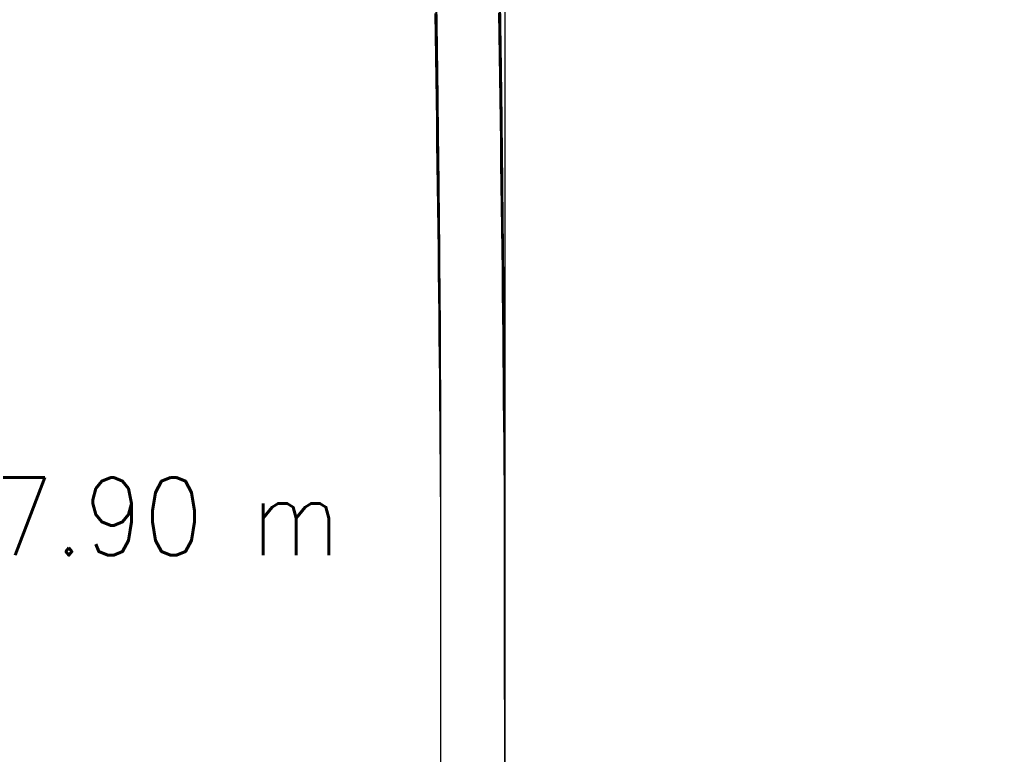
# Model space of a CAD drawing. Header units: metres. Extents: x 209848 to 209928, y 1182430 to 1182563.
# Tile 69 of 256: x 209847.79 to 209852.42, y 1182474.28 to 1182477.74. Entities that reach past the tile are written whole.
import ezdxf
from ezdxf.enums import TextEntityAlignment as Align

# ---------------------------------------------------------------- set-up
doc = ezdxf.new("R2010")
doc.units = ezdxf.units.M
doc.header["$MEASUREMENT"] = 0
doc.linetypes.add('DGN Style 2', pattern=[15.036391, 9.021834, -6.014556])
doc.layers.get('0').update_dxf_attribs({"color": 254})
doc.styles.add('TSText', font='simplex.shx')

# ---------------------------------------------------------------- blocks, each defined once
blk = doc.blocks.new('*U2')
at = {"color": 40, "linetype": 'Continuous'}
for p, q in [((-1.5935, -21.3608), (-1.5951, -21.2561)), ((-1.5921, -21.4655), (-1.5935, -21.3608)), ((-1.5907, -21.5702), (-1.5921, -21.4655)), ((-1.5893, -21.6749), (-1.5907, -21.5702)), ((-1.588, -21.7795), (-1.5893, -21.6749)), ((-1.5867, -21.884), (-1.588, -21.7795)), ((-1.5855, -21.9885), (-1.5867, -21.884)), ((-1.5844, -22.0929), (-1.5855, -21.9885)), ((-1.5833, -22.1973), (-1.5844, -22.0929)), ((-1.5822, -22.3016), (-1.5833, -22.1973)), ((-1.5812, -22.4058), (-1.5822, -22.3016)), ((-1.5802, -22.51), (-1.5812, -22.4058)), ((-1.5793, -22.6141), (-1.5802, -22.51)), ((-1.5784, -22.7179), (-1.5793, -22.6141)), ((-1.5776, -22.8215), (-1.5784, -22.7179)), ((-1.577, -22.9247), (-1.5776, -22.8215)), ((-1.5767, -23.028), (-1.577, -22.9247)), ((-1.5765, -23.1316), (-1.5767, -23.028)), ((-1.5764, -23.2353), (-1.5765, -23.1316)), ((-1.5763, -23.3388), (-1.5764, -23.2353)), ((-1.5761, -23.4423), (-1.5763, -23.3388)), ((-1.576, -23.5456), (-1.5761, -23.4423)), ((-1.5759, -23.649), (-1.576, -23.5456)), ((-1.5758, -23.7521), (-1.5759, -23.649)), ((-1.5757, -23.8553), (-1.5758, -23.7521)), ((-1.5757, -23.9583), (-1.5757, -23.8553)), ((-1.5756, -24.0613), (-1.5757, -23.9583)), ((-1.5755, -24.1641), (-1.5756, -24.0613)), ((-1.5755, -24.2669), (-1.5755, -24.1641)), ((-1.5754, -24.3696), (-1.5755, -24.2669)), ((-1.5754, -24.4722), (-1.5754, -24.3696)), ((-1.5753, -24.5747), (-1.5754, -24.4722)), ((-1.5753, -24.6772), (-1.5753, -24.5747)), ((-1.5752, -24.7796), (-1.5753, -24.6772)), ((-1.5752, -24.8819), (-1.5752, -24.7796))]:
    blk.add_line(p, q, dxfattribs=at)
at = {"color": 3, "linetype": 'Continuous'}
for p, q in [((-1.2936, -21.3566), (-1.2951, -21.2518)), ((-1.2921, -21.4615), (-1.2936, -21.3566)), ((-1.2907, -21.5663), (-1.2921, -21.4615)), ((-1.2893, -21.6711), (-1.2907, -21.5663)), ((-1.288, -21.7758), (-1.2893, -21.6711)), ((-1.2868, -21.8805), (-1.288, -21.7758)), ((-1.2855, -21.9852), (-1.2868, -21.8805)), ((-1.2844, -22.0897), (-1.2855, -21.9852)), ((-1.2833, -22.1942), (-1.2844, -22.0897)), ((-1.2822, -22.2986), (-1.2833, -22.1942)), ((-1.2812, -22.403), (-1.2822, -22.2986)), ((-1.2802, -22.5073), (-1.2812, -22.403)), ((-1.2793, -22.6115), (-1.2802, -22.5073)), ((-1.2784, -22.7157), (-1.2793, -22.6115)), ((-1.2776, -22.8197), (-1.2784, -22.7157)), ((-1.277, -22.9236), (-1.2776, -22.8197)), ((-1.2767, -23.0275), (-1.277, -22.9236)), ((-1.2765, -23.1312), (-1.2767, -23.0275)), ((-1.2764, -23.2349), (-1.2765, -23.1312)), ((-1.2763, -23.3385), (-1.2764, -23.2349)), ((-1.2761, -23.442), (-1.2763, -23.3385)), ((-1.276, -23.5453), (-1.2761, -23.442)), ((-1.2759, -23.6487), (-1.276, -23.5453)), ((-1.2758, -23.7519), (-1.2759, -23.6487)), ((-1.2757, -23.855), (-1.2758, -23.7519)), ((-1.2757, -23.9581), (-1.2757, -23.855)), ((-1.2756, -24.0611), (-1.2757, -23.9581)), ((-1.2755, -24.1639), (-1.2756, -24.0611)), ((-1.2755, -24.2667), (-1.2755, -24.1639)), ((-1.2754, -24.3694), (-1.2755, -24.2667)), ((-1.2754, -24.4721), (-1.2754, -24.3694)), ((-1.2753, -24.5746), (-1.2754, -24.4721)), ((-1.2753, -24.6771), (-1.2753, -24.5746)), ((-1.2752, -24.7795), (-1.2753, -24.6771)), ((-1.2752, -24.8818), (-1.2752, -24.7795))]:
    blk.add_line(p, q, dxfattribs=at)
blk = doc.blocks.new('*U3')
at = {"color": 40, "linetype": 'Continuous'}
for p, q in [((-1.5936, -21.3572), (-1.5951, -21.2531)), ((-1.5921, -21.4612), (-1.5936, -21.3572)), ((-1.5907, -21.5652), (-1.5921, -21.4612)), ((-1.5894, -21.6692), (-1.5907, -21.5652)), ((-1.5881, -21.7732), (-1.5894, -21.6692)), ((-1.5868, -21.8771), (-1.5881, -21.7732)), ((-1.5856, -21.9811), (-1.5868, -21.8771)), ((-1.5844, -22.085), (-1.5856, -21.9811)), ((-1.5833, -22.1889), (-1.5844, -22.085)), ((-1.5823, -22.2929), (-1.5833, -22.1889)), ((-1.5812, -22.3967), (-1.5823, -22.2929)), ((-1.5803, -22.5006), (-1.5812, -22.3967)), ((-1.5794, -22.6045), (-1.5803, -22.5006)), ((-1.5785, -22.7082), (-1.5794, -22.6045)), ((-1.5777, -22.8116), (-1.5785, -22.7082)), ((-1.577, -22.9148), (-1.5777, -22.8116)), ((-1.5767, -23.0181), (-1.577, -22.9148)), ((-1.5765, -23.1218), (-1.5767, -23.0181)), ((-1.5764, -23.2256), (-1.5765, -23.1218)), ((-1.5763, -23.3294), (-1.5764, -23.2256)), ((-1.5761, -23.4331), (-1.5763, -23.3294)), ((-1.576, -23.5369), (-1.5761, -23.4331)), ((-1.5759, -23.6406), (-1.576, -23.5369)), ((-1.5758, -23.7443), (-1.5759, -23.6406)), ((-1.5758, -23.848), (-1.5758, -23.7443)), ((-1.5757, -23.9517), (-1.5758, -23.848)), ((-1.5756, -24.0554), (-1.5757, -23.9517)), ((-1.5755, -24.159), (-1.5756, -24.0554)), ((-1.5755, -24.2627), (-1.5755, -24.159)), ((-1.5754, -24.3663), (-1.5755, -24.2627)), ((-1.5754, -24.4699), (-1.5754, -24.3663)), ((-1.5753, -24.5735), (-1.5754, -24.4699)), ((-1.5753, -24.6771), (-1.5753, -24.5735)), ((-1.5752, -24.7807), (-1.5753, -24.6771))]:
    blk.add_line(p, q, dxfattribs=at)
at = {"color": 3, "linetype": 'Continuous'}
for p, q in [((-1.2936, -21.353), (-1.2951, -21.2488)), ((-1.2922, -21.4571), (-1.2936, -21.353)), ((-1.2908, -21.5613), (-1.2922, -21.4571)), ((-1.2894, -21.6654), (-1.2908, -21.5613)), ((-1.2881, -21.7695), (-1.2894, -21.6654)), ((-1.2868, -21.8737), (-1.2881, -21.7695)), ((-1.2856, -21.9777), (-1.2868, -21.8737)), ((-1.2845, -22.0818), (-1.2856, -21.9777)), ((-1.2833, -22.1859), (-1.2845, -22.0818)), ((-1.2823, -22.2899), (-1.2833, -22.1859)), ((-1.2813, -22.3939), (-1.2823, -22.2899)), ((-1.2803, -22.4979), (-1.2813, -22.3939)), ((-1.2794, -22.6019), (-1.2803, -22.4979)), ((-1.2785, -22.7059), (-1.2794, -22.6019)), ((-1.2777, -22.8098), (-1.2785, -22.7059)), ((-1.2771, -22.9137), (-1.2777, -22.8098)), ((-1.2767, -23.0176), (-1.2771, -22.9137)), ((-1.2765, -23.1214), (-1.2767, -23.0176)), ((-1.2764, -23.2253), (-1.2765, -23.1214)), ((-1.2763, -23.329), (-1.2764, -23.2253)), ((-1.2761, -23.4328), (-1.2763, -23.329)), ((-1.276, -23.5366), (-1.2761, -23.4328)), ((-1.2759, -23.6403), (-1.276, -23.5366)), ((-1.2758, -23.7441), (-1.2759, -23.6403)), ((-1.2758, -23.8478), (-1.2758, -23.7441)), ((-1.2757, -23.9515), (-1.2758, -23.8478)), ((-1.2756, -24.0552), (-1.2757, -23.9515)), ((-1.2755, -24.1588), (-1.2756, -24.0552)), ((-1.2755, -24.2625), (-1.2755, -24.1588)), ((-1.2754, -24.3661), (-1.2755, -24.2625)), ((-1.2754, -24.4698), (-1.2754, -24.3661)), ((-1.2753, -24.5734), (-1.2754, -24.4698)), ((-1.2753, -24.677), (-1.2753, -24.5734)), ((-1.2752, -24.7806), (-1.2753, -24.677)), ((-1.2752, -24.8843), (-1.2752, -24.7806))]:
    blk.add_line(p, q, dxfattribs=at)
blk = doc.blocks.new('*U4')
at = {"color": 40, "linetype": 'Continuous'}
for p, q in [((-1.5937, -21.347), (-1.5952, -21.2431)), ((-1.5923, -21.4506), (-1.5937, -21.347)), ((-1.5909, -21.5544), (-1.5923, -21.4506)), ((-1.5895, -21.658), (-1.5909, -21.5544)), ((-1.5882, -21.7617), (-1.5895, -21.658)), ((-1.587, -21.8652), (-1.5882, -21.7617)), ((-1.5858, -21.9689), (-1.587, -21.8652)), ((-1.5846, -22.0723), (-1.5858, -21.9689)), ((-1.5835, -22.1761), (-1.5846, -22.0723)), ((-1.5824, -22.2794), (-1.5835, -22.1761)), ((-1.5814, -22.3831), (-1.5824, -22.2794)), ((-1.5804, -22.4865), (-1.5814, -22.3831)), ((-1.5795, -22.5902), (-1.5804, -22.4865)), ((-1.5786, -22.6935), (-1.5795, -22.5902)), ((-1.5778, -22.797), (-1.5786, -22.6935)), ((-1.5771, -22.8997), (-1.5778, -22.797)), ((-1.5767, -23.0029), (-1.5771, -22.8997)), ((-1.5765, -23.1062), (-1.5767, -23.0029)), ((-1.5764, -23.21), (-1.5765, -23.1062)), ((-1.5763, -23.3135), (-1.5764, -23.21)), ((-1.5762, -23.4174), (-1.5763, -23.3135)), ((-1.5761, -23.521), (-1.5762, -23.4174)), ((-1.5759, -23.625), (-1.5761, -23.521)), ((-1.5759, -23.7287), (-1.5759, -23.625)), ((-1.5758, -23.8328), (-1.5759, -23.7287)), ((-1.5757, -23.9366), (-1.5758, -23.8328)), ((-1.5756, -24.0408), (-1.5757, -23.9366)), ((-1.5755, -24.1447), (-1.5756, -24.0408)), ((-1.5755, -24.249), (-1.5755, -24.1447)), ((-1.5754, -24.353), (-1.5755, -24.249)), ((-1.5754, -24.4574), (-1.5754, -24.353)), ((-1.5753, -24.5616), (-1.5754, -24.4574)), ((-1.5753, -24.6661), (-1.5753, -24.5616)), ((-1.5752, -24.7704), (-1.5753, -24.6661)), ((-1.5752, -24.875), (-1.5752, -24.7704))]:
    blk.add_line(p, q, dxfattribs=at)
at = {"color": 3, "linetype": 'Continuous'}
for p, q in [((-1.2938, -21.3428), (-1.2953, -21.2388)), ((-1.2923, -21.4466), (-1.2938, -21.3428)), ((-1.2909, -21.5505), (-1.2923, -21.4466)), ((-1.2896, -21.6542), (-1.2909, -21.5505)), ((-1.2882, -21.7581), (-1.2896, -21.6542)), ((-1.287, -21.8617), (-1.2882, -21.7581)), ((-1.2858, -21.9656), (-1.287, -21.8617)), ((-1.2846, -22.0691), (-1.2858, -21.9656)), ((-1.2835, -22.173), (-1.2846, -22.0691)), ((-1.2824, -22.2765), (-1.2835, -22.173)), ((-1.2814, -22.3803), (-1.2824, -22.2765)), ((-1.2804, -22.4838), (-1.2814, -22.3803)), ((-1.2795, -22.5877), (-1.2804, -22.4838)), ((-1.2786, -22.6912), (-1.2795, -22.5877)), ((-1.2778, -22.7951), (-1.2786, -22.6912)), ((-1.2771, -22.8985), (-1.2778, -22.7951)), ((-1.2767, -23.0024), (-1.2771, -22.8985)), ((-1.2765, -23.1058), (-1.2767, -23.0024)), ((-1.2764, -23.2097), (-1.2765, -23.1058)), ((-1.2763, -23.3132), (-1.2764, -23.2097)), ((-1.2762, -23.4171), (-1.2763, -23.3132)), ((-1.2761, -23.5207), (-1.2762, -23.4171)), ((-1.2759, -23.6247), (-1.2761, -23.5207)), ((-1.2759, -23.7284), (-1.2759, -23.6247)), ((-1.2758, -23.8325), (-1.2759, -23.7284)), ((-1.2757, -23.9364), (-1.2758, -23.8325)), ((-1.2756, -24.0406), (-1.2757, -23.9364)), ((-1.2755, -24.1445), (-1.2756, -24.0406)), ((-1.2755, -24.2488), (-1.2755, -24.1445)), ((-1.2754, -24.3529), (-1.2755, -24.2488)), ((-1.2754, -24.4573), (-1.2754, -24.3529)), ((-1.2753, -24.5615), (-1.2754, -24.4573)), ((-1.2753, -24.666), (-1.2753, -24.5615)), ((-1.2752, -24.7703), (-1.2753, -24.666)), ((-1.2752, -24.8749), (-1.2752, -24.7703))]:
    blk.add_line(p, q, dxfattribs=at)
blk = doc.blocks.new('*U5')
at = {"color": 40, "linetype": 'Continuous'}
for p, q in [((-1.5934, -21.368), (-1.5949, -21.2634)), ((-1.592, -21.4726), (-1.5934, -21.368)), ((-1.5906, -21.5772), (-1.592, -21.4726)), ((-1.5892, -21.6818), (-1.5906, -21.5772)), ((-1.5879, -21.7865), (-1.5892, -21.6818)), ((-1.5867, -21.8912), (-1.5879, -21.7865)), ((-1.5854, -21.9959), (-1.5867, -21.8912)), ((-1.5843, -22.1007), (-1.5854, -21.9959)), ((-1.5832, -22.2055), (-1.5843, -22.1007)), ((-1.5821, -22.3103), (-1.5832, -22.2055)), ((-1.5811, -22.4151), (-1.5821, -22.3103)), ((-1.5801, -22.52), (-1.5811, -22.4151)), ((-1.5792, -22.6249), (-1.5801, -22.52)), ((-1.5783, -22.7297), (-1.5792, -22.6249)), ((-1.5775, -22.8342), (-1.5783, -22.7297)), ((-1.577, -22.9385), (-1.5775, -22.8342)), ((-1.5767, -23.0431), (-1.577, -22.9385)), ((-1.5765, -23.148), (-1.5767, -23.0431)), ((-1.5764, -23.2531), (-1.5765, -23.148)), ((-1.5762, -23.3581), (-1.5764, -23.2531)), ((-1.5761, -23.4632), (-1.5762, -23.3581)), ((-1.576, -23.5683), (-1.5761, -23.4632)), ((-1.5759, -23.6734), (-1.576, -23.5683)), ((-1.5758, -23.7785), (-1.5759, -23.6734)), ((-1.5757, -23.8837), (-1.5758, -23.7785)), ((-1.5756, -23.9888), (-1.5757, -23.8837)), ((-1.5756, -24.094), (-1.5756, -23.9888)), ((-1.5755, -24.1992), (-1.5756, -24.094)), ((-1.5754, -24.3044), (-1.5755, -24.1992)), ((-1.5754, -24.4096), (-1.5754, -24.3044)), ((-1.5753, -24.5148), (-1.5754, -24.4096)), ((-1.5753, -24.6199), (-1.5753, -24.5148)), ((-1.5753, -24.7251), (-1.5753, -24.6199)), ((-1.5752, -24.8303), (-1.5753, -24.7251))]:
    blk.add_line(p, q, dxfattribs=at)
at = {"color": 3, "linetype": 'Continuous'}
for p, q in [((-1.2935, -21.3638), (-1.295, -21.2591)), ((-1.292, -21.4685), (-1.2935, -21.3638)), ((-1.2906, -21.5733), (-1.292, -21.4685)), ((-1.2892, -21.6781), (-1.2906, -21.5733)), ((-1.2879, -21.7829), (-1.2892, -21.6781)), ((-1.2867, -21.8877), (-1.2879, -21.7829)), ((-1.2855, -21.9926), (-1.2867, -21.8877)), ((-1.2843, -22.0975), (-1.2855, -21.9926)), ((-1.2832, -22.2024), (-1.2843, -22.0975)), ((-1.2821, -22.3074), (-1.2832, -22.2024)), ((-1.2811, -22.4124), (-1.2821, -22.3074)), ((-1.2801, -22.5174), (-1.2811, -22.4124)), ((-1.2792, -22.6224), (-1.2801, -22.5174)), ((-1.2783, -22.7275), (-1.2792, -22.6224)), ((-1.2775, -22.8326), (-1.2783, -22.7275)), ((-1.277, -22.9376), (-1.2775, -22.8326)), ((-1.2767, -23.0426), (-1.277, -22.9376)), ((-1.2765, -23.1477), (-1.2767, -23.0426)), ((-1.2764, -23.2527), (-1.2765, -23.1477)), ((-1.2762, -23.3578), (-1.2764, -23.2527)), ((-1.2761, -23.4629), (-1.2762, -23.3578)), ((-1.276, -23.568), (-1.2761, -23.4629)), ((-1.2759, -23.6731), (-1.276, -23.568)), ((-1.2758, -23.7783), (-1.2759, -23.6731)), ((-1.2757, -23.8834), (-1.2758, -23.7783)), ((-1.2756, -23.9886), (-1.2757, -23.8834)), ((-1.2756, -24.0938), (-1.2756, -23.9886)), ((-1.2755, -24.199), (-1.2756, -24.0938)), ((-1.2754, -24.3042), (-1.2755, -24.199)), ((-1.2754, -24.4094), (-1.2754, -24.3042)), ((-1.2753, -24.5146), (-1.2754, -24.4094)), ((-1.2753, -24.6198), (-1.2753, -24.5146)), ((-1.2753, -24.725), (-1.2753, -24.6198)), ((-1.2752, -24.8302), (-1.2753, -24.725))]:
    blk.add_line(p, q, dxfattribs=at)
blk = doc.blocks.new('*U6')
at = {"color": 40, "linetype": 'Continuous'}
for p, q in [((-1.5942, -21.3227), (-1.5957, -21.2215)), ((-1.5927, -21.4239), (-1.5942, -21.3227)), ((-1.5913, -21.525), (-1.5927, -21.4239)), ((-1.59, -21.6262), (-1.5913, -21.525)), ((-1.5887, -21.7273), (-1.59, -21.6262)), ((-1.5874, -21.8285), (-1.5887, -21.7273)), ((-1.5862, -21.9297), (-1.5874, -21.8285)), ((-1.585, -22.0309), (-1.5862, -21.9297)), ((-1.5839, -22.132), (-1.585, -22.0309)), ((-1.5829, -22.2332), (-1.5839, -22.132)), ((-1.5819, -22.3344), (-1.5829, -22.2332)), ((-1.5809, -22.4356), (-1.5819, -22.3344)), ((-1.58, -22.5368), (-1.5809, -22.4356)), ((-1.5791, -22.638), (-1.58, -22.5368)), ((-1.5782, -22.7391), (-1.5791, -22.638)), ((-1.5775, -22.8398), (-1.5782, -22.7391)), ((-1.577, -22.9404), (-1.5775, -22.8398)), ((-1.5767, -23.0414), (-1.577, -22.9404)), ((-1.5765, -23.1427), (-1.5767, -23.0414)), ((-1.5764, -23.244), (-1.5765, -23.1427)), ((-1.5762, -23.3454), (-1.5764, -23.244)), ((-1.5761, -23.4467), (-1.5762, -23.3454)), ((-1.576, -23.5481), (-1.5761, -23.4467)), ((-1.5759, -23.6495), (-1.576, -23.5481)), ((-1.5758, -23.7509), (-1.5759, -23.6495)), ((-1.5757, -23.8523), (-1.5758, -23.7509)), ((-1.5757, -23.9537), (-1.5757, -23.8523)), ((-1.5756, -24.0551), (-1.5757, -23.9537)), ((-1.5755, -24.1565), (-1.5756, -24.0551)), ((-1.5755, -24.258), (-1.5755, -24.1565)), ((-1.5754, -24.3594), (-1.5755, -24.258)), ((-1.5754, -24.4608), (-1.5754, -24.3594)), ((-1.5753, -24.5623), (-1.5754, -24.4608)), ((-1.5753, -24.6638), (-1.5753, -24.5623)), ((-1.5752, -24.7652), (-1.5753, -24.6638)), ((-1.5752, -24.8667), (-1.5752, -24.7652))]:
    blk.add_line(p, q, dxfattribs=at)
at = {"color": 3, "linetype": 'Continuous'}
for p, q in [((-1.2927, -21.4197), (-1.2942, -21.3184)), ((-1.2913, -21.521), (-1.2927, -21.4197)), ((-1.29, -21.6223), (-1.2913, -21.521)), ((-1.2887, -21.7236), (-1.29, -21.6223)), ((-1.2874, -21.8249), (-1.2887, -21.7236)), ((-1.2862, -21.9263), (-1.2874, -21.8249)), ((-1.2851, -22.0276), (-1.2862, -21.9263)), ((-1.284, -22.1289), (-1.2851, -22.0276)), ((-1.2829, -22.2302), (-1.284, -22.1289)), ((-1.2819, -22.3315), (-1.2829, -22.2302)), ((-1.2809, -22.4329), (-1.2819, -22.3315)), ((-1.28, -22.5342), (-1.2809, -22.4329)), ((-1.2791, -22.6355), (-1.28, -22.5342)), ((-1.2782, -22.7369), (-1.2791, -22.6355)), ((-1.2775, -22.8382), (-1.2782, -22.7369)), ((-1.277, -22.9396), (-1.2775, -22.8382)), ((-1.2767, -23.0409), (-1.277, -22.9396)), ((-1.2765, -23.1423), (-1.2767, -23.0409)), ((-1.2764, -23.2437), (-1.2765, -23.1423)), ((-1.2762, -23.345), (-1.2764, -23.2437)), ((-1.2761, -23.4464), (-1.2762, -23.345)), ((-1.276, -23.5478), (-1.2761, -23.4464)), ((-1.2759, -23.6492), (-1.276, -23.5478)), ((-1.2758, -23.7506), (-1.2759, -23.6492)), ((-1.2757, -23.852), (-1.2758, -23.7506)), ((-1.2757, -23.9535), (-1.2757, -23.852)), ((-1.2756, -24.0549), (-1.2757, -23.9535)), ((-1.2755, -24.1563), (-1.2756, -24.0549)), ((-1.2755, -24.2578), (-1.2755, -24.1563)), ((-1.2754, -24.3592), (-1.2755, -24.2578)), ((-1.2754, -24.4607), (-1.2754, -24.3592)), ((-1.2753, -24.5622), (-1.2754, -24.4607)), ((-1.2753, -24.6637), (-1.2753, -24.5622)), ((-1.2752, -24.7651), (-1.2753, -24.6637)), ((-1.2752, -24.8666), (-1.2752, -24.7651))]:
    blk.add_line(p, q, dxfattribs=at)
blk = doc.blocks.new('*U7')
at = {"color": 40, "linetype": 'Continuous'}
for p, q in [((-1.5938, -21.4114), (-1.5954, -21.3077)), ((-1.5922, -21.5152), (-1.5938, -21.4114)), ((-1.5907, -21.619), (-1.5922, -21.5152)), ((-1.5893, -21.7227), (-1.5907, -21.619)), ((-1.5879, -21.8264), (-1.5893, -21.7227)), ((-1.5866, -21.9301), (-1.5879, -21.8264)), ((-1.5853, -22.0338), (-1.5866, -21.9301)), ((-1.5841, -22.1374), (-1.5853, -22.0338)), ((-1.583, -22.241), (-1.5841, -22.1374)), ((-1.5819, -22.3446), (-1.583, -22.241)), ((-1.5809, -22.4482), (-1.5819, -22.3446)), ((-1.5799, -22.5517), (-1.5809, -22.4482)), ((-1.579, -22.6552), (-1.5799, -22.5517)), ((-1.5781, -22.7585), (-1.579, -22.6552)), ((-1.5773, -22.8613), (-1.5781, -22.7585)), ((-1.5768, -22.964), (-1.5773, -22.8613)), ((-1.5766, -23.0673), (-1.5768, -22.964)), ((-1.5765, -23.1706), (-1.5766, -23.0673)), ((-1.5763, -23.274), (-1.5765, -23.1706)), ((-1.5762, -23.3773), (-1.5763, -23.274)), ((-1.5761, -23.4806), (-1.5762, -23.3773)), ((-1.576, -23.5839), (-1.5761, -23.4806)), ((-1.5759, -23.6871), (-1.576, -23.5839)), ((-1.5758, -23.7902), (-1.5759, -23.6871)), ((-1.5757, -23.8933), (-1.5758, -23.7902)), ((-1.5756, -23.9964), (-1.5757, -23.8933)), ((-1.5756, -24.0995), (-1.5756, -23.9964)), ((-1.5755, -24.2025), (-1.5756, -24.0995)), ((-1.5754, -24.3055), (-1.5755, -24.2025)), ((-1.5754, -24.4084), (-1.5754, -24.3055)), ((-1.5753, -24.5114), (-1.5754, -24.4084)), ((-1.5753, -24.6143), (-1.5753, -24.5114)), ((-1.5753, -24.7171), (-1.5753, -24.6143)), ((-1.5752, -24.82), (-1.5753, -24.7171))]:
    blk.add_line(p, q, dxfattribs=at)
at = {"color": 3, "linetype": 'Continuous'}
for p, q in [((-1.2938, -21.4069), (-1.2954, -21.3029)), ((-1.2922, -21.5109), (-1.2938, -21.4069)), ((-1.2907, -21.6148), (-1.2922, -21.5109)), ((-1.2893, -21.7187), (-1.2907, -21.6148)), ((-1.2879, -21.8226), (-1.2893, -21.7187)), ((-1.2866, -21.9265), (-1.2879, -21.8226)), ((-1.2853, -22.0303), (-1.2866, -21.9265)), ((-1.2841, -22.1341), (-1.2853, -22.0303)), ((-1.283, -22.2379), (-1.2841, -22.1341)), ((-1.2819, -22.3416), (-1.283, -22.2379)), ((-1.2809, -22.4453), (-1.2819, -22.3416)), ((-1.2799, -22.549), (-1.2809, -22.4453)), ((-1.279, -22.6527), (-1.2799, -22.549)), ((-1.2781, -22.7563), (-1.279, -22.6527)), ((-1.2773, -22.8599), (-1.2781, -22.7563)), ((-1.2768, -22.9634), (-1.2773, -22.8599)), ((-1.2766, -23.0668), (-1.2768, -22.9634)), ((-1.2765, -23.1703), (-1.2766, -23.0668)), ((-1.2763, -23.2737), (-1.2765, -23.1703)), ((-1.2762, -23.377), (-1.2763, -23.2737)), ((-1.2761, -23.4803), (-1.2762, -23.377)), ((-1.276, -23.5836), (-1.2761, -23.4803)), ((-1.2759, -23.6868), (-1.276, -23.5836)), ((-1.2758, -23.79), (-1.2759, -23.6868)), ((-1.2757, -23.8931), (-1.2758, -23.79)), ((-1.2756, -23.9962), (-1.2757, -23.8931)), ((-1.2756, -24.0993), (-1.2756, -23.9962)), ((-1.2755, -24.2023), (-1.2756, -24.0993)), ((-1.2754, -24.3053), (-1.2755, -24.2023)), ((-1.2754, -24.4083), (-1.2754, -24.3053)), ((-1.2753, -24.5112), (-1.2754, -24.4083)), ((-1.2753, -24.6141), (-1.2753, -24.5112)), ((-1.2753, -24.717), (-1.2753, -24.6141)), ((-1.2752, -24.8199), (-1.2753, -24.717))]:
    blk.add_line(p, q, dxfattribs=at)
blk = doc.blocks.new('*U8')
at = {"color": 40, "linetype": 'Continuous'}
for p, q in [((-1.5968, -21.3654), (-1.5985, -21.2667)), ((-1.5952, -21.4641), (-1.5968, -21.3654)), ((-1.5936, -21.5625), (-1.5952, -21.4641)), ((-1.5921, -21.6609), (-1.5936, -21.5625)), ((-1.5906, -21.7592), (-1.5921, -21.6609)), ((-1.5892, -21.8574), (-1.5906, -21.7592)), ((-1.5878, -21.9555), (-1.5892, -21.8574)), ((-1.5865, -22.0536), (-1.5878, -21.9555)), ((-1.5853, -22.1516), (-1.5865, -22.0536)), ((-1.5841, -22.2496), (-1.5853, -22.1516)), ((-1.583, -22.3475), (-1.5841, -22.2496)), ((-1.5819, -22.4455), (-1.583, -22.3475)), ((-1.5808, -22.5435), (-1.5819, -22.4455)), ((-1.5799, -22.6416), (-1.5808, -22.5435)), ((-1.5789, -22.7397), (-1.5799, -22.6416)), ((-1.5781, -22.8377), (-1.5789, -22.7397)), ((-1.5773, -22.9354), (-1.5781, -22.8377)), ((-1.5768, -23.0331), (-1.5773, -22.9354)), ((-1.5765, -23.1314), (-1.5768, -23.0331)), ((-1.5764, -23.23), (-1.5765, -23.1314)), ((-1.5763, -23.3289), (-1.5764, -23.23)), ((-1.5762, -23.4279), (-1.5763, -23.3289)), ((-1.576, -23.5271), (-1.5762, -23.4279)), ((-1.5759, -23.6263), (-1.576, -23.5271)), ((-1.5759, -23.7258), (-1.5759, -23.6263)), ((-1.5758, -23.8254), (-1.5759, -23.7258)), ((-1.5757, -23.9252), (-1.5758, -23.8254)), ((-1.5756, -24.0251), (-1.5757, -23.9252)), ((-1.5756, -24.1253), (-1.5756, -24.0251)), ((-1.5755, -24.2256), (-1.5756, -24.1253)), ((-1.5754, -24.3261), (-1.5755, -24.2256)), ((-1.5754, -24.4266), (-1.5754, -24.3261)), ((-1.5753, -24.5275), (-1.5754, -24.4266)), ((-1.5753, -24.6284), (-1.5753, -24.5275)), ((-1.5752, -24.7296), (-1.5753, -24.6284)), ((-1.5752, -24.8308), (-1.5752, -24.7296))]:
    blk.add_line(p, q, dxfattribs=at)
at = {"color": 3, "linetype": 'Continuous'}
for p, q in [((-1.2969, -21.3604), (-1.2986, -21.2615)), ((-1.2952, -21.4593), (-1.2969, -21.3604)), ((-1.2937, -21.5579), (-1.2952, -21.4593)), ((-1.2921, -21.6565), (-1.2937, -21.5579)), ((-1.2907, -21.7548), (-1.2921, -21.6565)), ((-1.2892, -21.8532), (-1.2907, -21.7548)), ((-1.2879, -21.9515), (-1.2892, -21.8532)), ((-1.2866, -22.0497), (-1.2879, -21.9515)), ((-1.2853, -22.1479), (-1.2866, -22.0497)), ((-1.2841, -22.2461), (-1.2853, -22.1479)), ((-1.283, -22.3442), (-1.2841, -22.2461)), ((-1.2819, -22.4424), (-1.283, -22.3442)), ((-1.2809, -22.5405), (-1.2819, -22.4424)), ((-1.2799, -22.6387), (-1.2809, -22.5405)), ((-1.2789, -22.737), (-1.2799, -22.6387)), ((-1.2781, -22.8354), (-1.2789, -22.737)), ((-1.2773, -22.9338), (-1.2781, -22.8354)), ((-1.2768, -23.0323), (-1.2773, -22.9338)), ((-1.2765, -23.131), (-1.2768, -23.0323)), ((-1.2764, -23.2297), (-1.2765, -23.131)), ((-1.2763, -23.3286), (-1.2764, -23.2297)), ((-1.2762, -23.4276), (-1.2763, -23.3286)), ((-1.276, -23.5268), (-1.2762, -23.4276)), ((-1.2759, -23.626), (-1.276, -23.5268)), ((-1.2759, -23.7256), (-1.2759, -23.626)), ((-1.2758, -23.8252), (-1.2759, -23.7256)), ((-1.2757, -23.925), (-1.2758, -23.8252)), ((-1.2756, -24.0249), (-1.2757, -23.925)), ((-1.2756, -24.1251), (-1.2756, -24.0249)), ((-1.2755, -24.2254), (-1.2756, -24.1251)), ((-1.2754, -24.3259), (-1.2755, -24.2254)), ((-1.2754, -24.4265), (-1.2754, -24.3259)), ((-1.2753, -24.5274), (-1.2754, -24.4265)), ((-1.2753, -24.6283), (-1.2753, -24.5274)), ((-1.2752, -24.7295), (-1.2753, -24.6283)), ((-1.2752, -24.8307), (-1.2752, -24.7295))]:
    blk.add_line(p, q, dxfattribs=at)
blk = doc.blocks.new('*U9')
at = {"color": 40, "linetype": 'Continuous'}
for p, q in [((-1.6013, -21.3935), (-1.6029, -21.2922)), ((-1.5998, -21.4948), (-1.6013, -21.3935)), ((-1.5983, -21.5961), (-1.5998, -21.4948)), ((-1.5968, -21.6973), (-1.5983, -21.5961)), ((-1.5954, -21.7986), (-1.5968, -21.6973)), ((-1.594, -21.8999), (-1.5954, -21.7986)), ((-1.5926, -22.0011), (-1.594, -21.8999)), ((-1.5913, -22.1024), (-1.5926, -22.0011)), ((-1.59, -22.2036), (-1.5913, -22.1024)), ((-1.5887, -22.3048), (-1.59, -22.2036)), ((-1.5875, -22.4061), (-1.5887, -22.3048)), ((-1.5863, -22.5073), (-1.5875, -22.4061)), ((-1.5852, -22.6085), (-1.5863, -22.5073)), ((-1.5841, -22.7098), (-1.5852, -22.6085)), ((-1.583, -22.811), (-1.5841, -22.7098)), ((-1.582, -22.9123), (-1.583, -22.811)), ((-1.581, -23.0135), (-1.582, -22.9123)), ((-1.5801, -23.1148), (-1.581, -23.0135)), ((-1.5792, -23.216), (-1.5801, -23.1148)), ((-1.5783, -23.3173), (-1.5792, -23.216)), ((-1.5775, -23.4185), (-1.5783, -23.3173)), ((-1.5767, -23.5193), (-1.5775, -23.4185)), ((-1.5762, -23.6199), (-1.5767, -23.5193)), ((-1.5759, -23.7208), (-1.5762, -23.6199)), ((-1.5758, -23.8221), (-1.5759, -23.7208)), ((-1.5757, -23.9235), (-1.5758, -23.8221)), ((-1.5756, -24.0249), (-1.5757, -23.9235)), ((-1.5755, -24.1264), (-1.5756, -24.0249)), ((-1.5755, -24.2278), (-1.5755, -24.1264)), ((-1.5754, -24.3292), (-1.5755, -24.2278)), ((-1.5754, -24.4307), (-1.5754, -24.3292)), ((-1.5753, -24.5322), (-1.5754, -24.4307)), ((-1.5753, -24.6336), (-1.5753, -24.5322)), ((-1.5752, -24.7351), (-1.5753, -24.6336)), ((-1.5752, -24.8366), (-1.5752, -24.7351))]:
    blk.add_line(p, q, dxfattribs=at)
at = {"color": 3, "linetype": 'Continuous'}
for p, q in [((-1.3013, -21.389), (-1.3029, -21.2876)), ((-1.2998, -21.4904), (-1.3013, -21.389)), ((-1.2983, -21.5917), (-1.2998, -21.4904)), ((-1.2969, -21.6931), (-1.2983, -21.5917)), ((-1.2954, -21.7945), (-1.2969, -21.6931)), ((-1.294, -21.8958), (-1.2954, -21.7945)), ((-1.2927, -21.9972), (-1.294, -21.8958)), ((-1.2913, -22.0985), (-1.2927, -21.9972)), ((-1.29, -22.1999), (-1.2913, -22.0985)), ((-1.2888, -22.3012), (-1.29, -22.1999)), ((-1.2875, -22.4026), (-1.2888, -22.3012)), ((-1.2863, -22.5039), (-1.2875, -22.4026)), ((-1.2852, -22.6053), (-1.2863, -22.5039)), ((-1.2841, -22.7066), (-1.2852, -22.6053)), ((-1.283, -22.808), (-1.2841, -22.7066)), ((-1.282, -22.9093), (-1.283, -22.808)), ((-1.281, -23.0107), (-1.282, -22.9093)), ((-1.2801, -23.1121), (-1.281, -23.0107)), ((-1.2792, -23.2135), (-1.2801, -23.1121)), ((-1.2783, -23.3148), (-1.2792, -23.2135)), ((-1.2775, -23.4162), (-1.2783, -23.3148)), ((-1.2767, -23.5176), (-1.2775, -23.4162)), ((-1.2762, -23.619), (-1.2767, -23.5176)), ((-1.2759, -23.7205), (-1.2762, -23.619)), ((-1.2758, -23.8219), (-1.2759, -23.7205)), ((-1.2757, -23.9233), (-1.2758, -23.8219)), ((-1.2756, -24.0247), (-1.2757, -23.9233)), ((-1.2755, -24.1262), (-1.2756, -24.0247)), ((-1.2755, -24.2276), (-1.2755, -24.1262)), ((-1.2754, -24.3291), (-1.2755, -24.2276)), ((-1.2754, -24.4306), (-1.2754, -24.3291)), ((-1.2753, -24.532), (-1.2754, -24.4306)), ((-1.2753, -24.6335), (-1.2753, -24.532)), ((-1.2752, -24.735), (-1.2753, -24.6335)), ((-1.2752, -24.8365), (-1.2752, -24.735))]:
    blk.add_line(p, q, dxfattribs=at)
blk = doc.blocks.new('ATTEMP_2')
at = {"color": 254, "flags": 128}
blk.add_lwpolyline([(0, 1.275), (-13.6, 1.275), (-13.6, -1.275), (0, -1.275), (0, 1.275), (0, 1.275)], dxfattribs=at)
blk = doc.blocks.new('ATTEMP_1')
at = {"color": 254, "rotation": 90}
blk.add_blockref('ATTEMP_2', (0, -18.11), dxfattribs=at)
blk = doc.blocks.new('ATTEMP')
at = {"color": 3, "linetype": 'Continuous'}
for name in ['*U9', '*U8', '*U7', '*U6', '*U5', '*U4', '*U3', '*U2']:
    blk.add_blockref(name, (-8.5112, 0), dxfattribs=at)
at = {"color": 254}
blk.add_blockref('ATTEMP_1', (-8.5112, 0), dxfattribs=at)
at = {"color": 4, "linetype": 'Continuous', "lineweight": 0, "style": 'TSText'}
blk.add_text('7.90 m', height=0.36576, dxfattribs=at).set_placement((-10.5512, -23.66), align=Align.MIDDLE_RIGHT)

msp = doc.modelspace()

# ---------------------------------------------------------------- block references
at = {"color": 1, "linetype": 'DGN Style 2'}
msp.add_blockref('ATTEMP', (209859.8559, 1182499.0611), dxfattribs=at)

doc.saveas('drawing.dxf')
